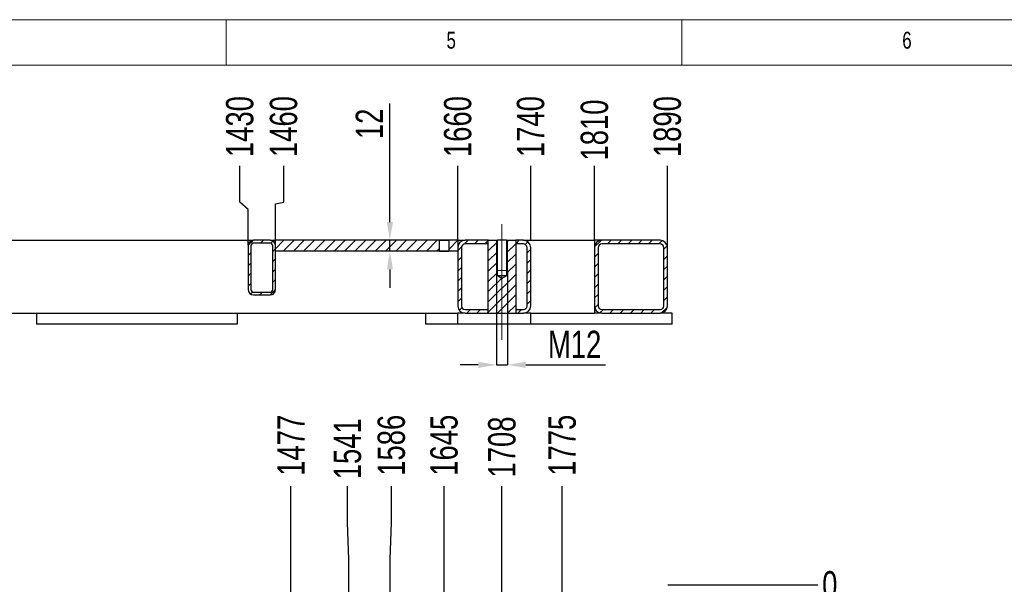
# Model space of a CAD drawing. Header units: millimetres. Extents: x 5 to 589, y 5 to 415.
# Tile 11 of 17: x 174 to 282, y 353 to 415. Entities that reach past the tile are written whole.
import ezdxf

# ---------------------------------------------------------------- set-up
doc = ezdxf.new("R2010")
doc.units = ezdxf.units.MM
doc.header["$PDSIZE"] = -1
doc.linetypes.add('CENTERX2', pattern=[20.32, 12.7, -2.54, 2.54, -2.54])
for name, color, linetype in [('COTES', 1, 'Continuous'), ('NOTES', 6, 'Continuous'), ('TRAIT-FINS', 9, 'Continuous'), ('TRAIT-MIXTES', 3, 'CENTERX2')]:
    doc.layers.add(name, color=color, linetype=linetype)
doc.layers.add('TRAIT-FORT', color=4, linetype='Continuous', lineweight=25)
doc.styles.add('SLDTEXTSTYLE2', font='TXT', dxfattribs={"width": 0.75})
doc.dimstyles.new('SLDDIMSTYLE0', dxfattribs={"dimtxt": 3, "dimasz": 0.333333, "dimexe": 0, "dimexo": 0.0625, "dimgap": 0.75, "dimtad": 0, "dimtih": 1, "dimtoh": 1, "dimdec": 0, "dimlfac": 10, "dimrnd": 1e-09, "dimdsep": 46, "dimtxsty": 'SLDTEXTSTYLE2', "dimblk1": 'ORIGIN', "dimblk2": 'ORIGIN', "dimsah": 1, "dimcen": 0.09, "dimadec": 0, "dimazin": 2, "dimtfac": 1, "dimtdec": 0, "dimtofl": 0, "dimtmove": 0, "dimatfit": 3, "dimldrblk": 'ORIGIN', "dimfxl": 1, "dimfrac": 2, "dimtolj": 1, "dimtzin": 12, "dimarcsym": 0})
doc.dimstyles.new('SLDDIMSTYLE1', dxfattribs={"dimtxt": 3, "dimasz": 2, "dimexe": 0, "dimexo": 0.0625, "dimgap": 0.75, "dimtad": 0, "dimtih": 1, "dimtoh": 1, "dimdec": 0, "dimlfac": 10, "dimrnd": 1e-09, "dimzin": 12, "dimdsep": 46, "dimtxsty": 'SLDTEXTSTYLE2', "dimsah": 1, "dimcen": 0.09, "dimadec": 0, "dimazin": 3, "dimtfac": 1, "dimtdec": 0, "dimtofl": 0, "dimtmove": 0, "dimatfit": 3, "dimfxl": 1, "dimfrac": 2, "dimtolj": 1, "dimtzin": 12, "dimarcsym": 0})
doc.dimstyles.new('SLDDIMSTYLE3', dxfattribs={"dimtxt": 3, "dimasz": 2, "dimexe": 0, "dimexo": 0.0625, "dimgap": 0.75, "dimtad": 1, "dimdec": 0, "dimlfac": 10, "dimrnd": 1e-09, "dimzin": 12, "dimdsep": 46, "dimtxsty": 'SLDTEXTSTYLE2', "dimsah": 1, "dimcen": 0.09, "dimadec": 0, "dimazin": 3, "dimtfac": 1, "dimtdec": 0, "dimtmove": 0, "dimatfit": 0, "dimfxl": 1, "dimfrac": 2, "dimtolj": 1, "dimtzin": 12, "dimarcsym": 0})

# ---------------------------------------------------------------- blocks, each defined once
blk = doc.blocks.new('_D_7')
at = {"layer": 'COTES', "color": 0, "lineweight": -2, "transparency": 16777216}
blk.add_line((204.11, 320.02), (204.11, 363.8), dxfattribs=at)
at = {"layer": 'Defpoints', "color": 0, "transparency": 16777216}
for p in [(204.11, 363.8), (56.41, 352.97), (204.11, 319.96)]:
    blk.add_point(p, dxfattribs=at)
at = {"layer": 'COTES', "color": 0, "transparency": 16777216, "insert": (204.11, 368.3), "char_height": 3, "attachment_point": 5, "rotation": 90, "style": 'SLDTEXTSTYLE2'}
blk.add_mtext('\\A1;1477', dxfattribs=at)
blk = doc.blocks.new('_D_8')
at = {"layer": 'COTES', "color": 0, "lineweight": -2, "transparency": 16777216}
for p, q in [((210.32, 359.8), (210.32, 363.8)), ((210.46, 355.8), (210.32, 359.8)), ((210.46, 320.02), (210.46, 355.8))]:
    blk.add_line(p, q, dxfattribs=at)
at = {"layer": 'Defpoints', "color": 0, "transparency": 16777216}
for p in [(210.32, 363.8), (56.41, 352.97), (210.46, 319.96)]:
    blk.add_point(p, dxfattribs=at)
at = {"layer": 'COTES', "color": 0, "transparency": 16777216, "insert": (210.32, 367.92), "char_height": 3, "attachment_point": 5, "rotation": 90, "style": 'SLDTEXTSTYLE2'}
blk.add_mtext('\\A1;1541', dxfattribs=at)
blk = doc.blocks.new('_D_9')
at = {"layer": 'COTES', "color": 0, "lineweight": -2, "transparency": 16777216}
for p, q in [((215.13, 359.8), (215.13, 363.8)), ((214.98, 355.8), (215.13, 359.8)), ((214.98, 348.06), (214.98, 355.8))]:
    blk.add_line(p, q, dxfattribs=at)
at = {"layer": 'Defpoints', "color": 0, "transparency": 16777216}
for p in [(215.13, 363.8), (56.41, 352.97), (214.98, 347.99)]:
    blk.add_point(p, dxfattribs=at)
at = {"layer": 'COTES', "color": 0, "transparency": 16777216, "insert": (215.13, 368.3), "char_height": 3, "attachment_point": 5, "rotation": 90, "style": 'SLDTEXTSTYLE2'}
blk.add_mtext('\\A1;1586', dxfattribs=at)
blk = doc.blocks.new('_D_10')
at = {"layer": 'COTES', "color": 0, "lineweight": -2, "transparency": 16777216}
blk.add_line((220.91, 272.41), (220.91, 363.8), dxfattribs=at)
at = {"layer": 'Defpoints', "color": 0, "transparency": 16777216}
for p in [(220.91, 363.8), (56.41, 352.97), (220.91, 272.35)]:
    blk.add_point(p, dxfattribs=at)
at = {"layer": 'COTES', "color": 0, "transparency": 16777216, "insert": (220.91, 368.3), "char_height": 3, "attachment_point": 5, "rotation": 90, "style": 'SLDTEXTSTYLE2'}
blk.add_mtext('\\A1;1645', dxfattribs=at)
blk = doc.blocks.new('_D_11')
at = {"layer": 'COTES', "color": 0, "lineweight": -2, "transparency": 16777216}
blk.add_line((227.26, 272.41), (227.26, 363.8), dxfattribs=at)
at = {"layer": 'Defpoints', "color": 0, "transparency": 16777216}
for p in [(227.26, 363.8), (56.41, 352.97), (227.26, 272.35)]:
    blk.add_point(p, dxfattribs=at)
at = {"layer": 'COTES', "color": 0, "transparency": 16777216, "insert": (227.26, 368.11), "char_height": 3, "attachment_point": 5, "rotation": 90, "style": 'SLDTEXTSTYLE2'}
blk.add_mtext('\\A1;1708', dxfattribs=at)
blk = doc.blocks.new('_D_12')
at = {"layer": 'COTES', "color": 0, "lineweight": -2, "transparency": 16777216}
blk.add_line((233.87, 319.75), (233.87, 363.8), dxfattribs=at)
at = {"layer": 'Defpoints', "color": 0, "transparency": 16777216}
for p in [(233.87, 363.8), (56.41, 352.97), (233.87, 319.69)]:
    blk.add_point(p, dxfattribs=at)
at = {"layer": 'COTES', "color": 0, "transparency": 16777216, "insert": (233.87, 368.3), "char_height": 3, "attachment_point": 5, "rotation": 90, "style": 'SLDTEXTSTYLE2'}
blk.add_mtext('\\A1;1775', dxfattribs=at)
blk = doc.blocks.new('_D_13')
at = {"layer": 'COTES', "color": 0, "lineweight": -2, "transparency": 16777216}
blk.add_line((245.47, 352.97), (261.91, 352.97), dxfattribs=at)
at = {"layer": 'Defpoints', "color": 0, "transparency": 16777216}
for p in [(245.41, 352.97), (245.41, 352.97), (261.91, 352.97)]:
    blk.add_point(p, dxfattribs=at)
at = {"layer": 'COTES', "color": 0, "transparency": 16777216, "insert": (263.22, 352.97), "char_height": 3, "attachment_point": 5, "style": 'SLDTEXTSTYLE2'}
blk.add_mtext('\\A1;0', dxfattribs=at)
blk = doc.blocks.new('_Origin')
at = {"color": 0, "linetype": 'ByBlock', "lineweight": -2}
blk.add_line((0, 0), (-1, 0), dxfattribs=at)
blk.add_circle((0, 0), 0.5, dxfattribs=at)
blk = doc.blocks.new('_D_86')
at = {"layer": 'COTES', "color": 0, "lineweight": -2, "transparency": 16777216}
for p, q in [((198.5, 394.96), (198.5, 398.96)), ((199.41, 394.19), (198.5, 394.96)), ((199.41, 390.25), (199.41, 394.19))]:
    blk.add_line(p, q, dxfattribs=at)
at = {"layer": 'Defpoints', "color": 0, "transparency": 16777216}
for p in [(198.5, 398.96), (56.41, 390.79), (199.41, 390.19)]:
    blk.add_point(p, dxfattribs=at)
at = {"layer": 'COTES', "color": 0, "transparency": 16777216, "insert": (198.5, 403.27), "char_height": 3, "attachment_point": 5, "rotation": 90, "style": 'SLDTEXTSTYLE2'}
blk.add_mtext('\\A1;1430', dxfattribs=at)
blk = doc.blocks.new('_D_87')
at = {"layer": 'COTES', "color": 0, "lineweight": -2, "transparency": 16777216}
for p, q in [((203.31, 394.96), (203.31, 398.96)), ((202.41, 394.79), (203.31, 394.96)), ((202.41, 390.85), (202.41, 394.79))]:
    blk.add_line(p, q, dxfattribs=at)
at = {"layer": 'Defpoints', "color": 0, "transparency": 16777216}
for p in [(203.31, 398.96), (56.41, 390.79), (202.41, 390.79)]:
    blk.add_point(p, dxfattribs=at)
at = {"layer": 'COTES', "color": 0, "transparency": 16777216, "insert": (203.31, 403.27), "char_height": 3, "attachment_point": 5, "rotation": 90, "style": 'SLDTEXTSTYLE2'}
blk.add_mtext('\\A1;1460', dxfattribs=at)
blk = doc.blocks.new('_D_88')
at = {"layer": 'COTES', "color": 0, "lineweight": -2, "transparency": 16777216}
blk.add_line((222.41, 390.85), (222.41, 398.96), dxfattribs=at)
at = {"layer": 'Defpoints', "color": 0, "transparency": 16777216}
for p in [(222.41, 398.96), (56.41, 390.79), (222.41, 390.79)]:
    blk.add_point(p, dxfattribs=at)
at = {"layer": 'COTES', "color": 0, "transparency": 16777216, "insert": (222.41, 403.27), "char_height": 3, "attachment_point": 5, "rotation": 90, "style": 'SLDTEXTSTYLE2'}
blk.add_mtext('\\A1;1660', dxfattribs=at)
blk = doc.blocks.new('_D_89')
at = {"layer": 'COTES', "color": 0, "lineweight": -2, "transparency": 16777216}
blk.add_line((230.41, 390.85), (230.41, 398.96), dxfattribs=at)
at = {"layer": 'Defpoints', "color": 0, "transparency": 16777216}
for p in [(230.41, 398.96), (56.41, 390.79), (230.41, 390.79)]:
    blk.add_point(p, dxfattribs=at)
at = {"layer": 'COTES', "color": 0, "transparency": 16777216, "insert": (230.41, 403.27), "char_height": 3, "attachment_point": 5, "rotation": 90, "style": 'SLDTEXTSTYLE2'}
blk.add_mtext('\\A1;1740', dxfattribs=at)
blk = doc.blocks.new('_D_90')
at = {"layer": 'COTES', "color": 0, "lineweight": -2, "transparency": 16777216}
blk.add_line((237.41, 390.85), (237.41, 398.96), dxfattribs=at)
at = {"layer": 'Defpoints', "color": 0, "transparency": 16777216}
for p in [(237.41, 398.96), (56.41, 390.79), (237.41, 390.79)]:
    blk.add_point(p, dxfattribs=at)
at = {"layer": 'COTES', "color": 0, "transparency": 16777216, "insert": (237.41, 402.89), "char_height": 3, "attachment_point": 5, "rotation": 90, "style": 'SLDTEXTSTYLE2'}
blk.add_mtext('\\A1;1810', dxfattribs=at)
blk = doc.blocks.new('_D_91')
at = {"layer": 'COTES', "color": 0, "lineweight": -2, "transparency": 16777216}
blk.add_line((245.41, 390.05), (245.41, 398.96), dxfattribs=at)
at = {"layer": 'Defpoints', "color": 0, "transparency": 16777216}
for p in [(245.41, 398.96), (56.41, 390.79), (245.41, 389.99)]:
    blk.add_point(p, dxfattribs=at)
at = {"layer": 'COTES', "color": 0, "transparency": 16777216, "insert": (245.41, 403.27), "char_height": 3, "attachment_point": 5, "rotation": 90, "style": 'SLDTEXTSTYLE2'}
blk.add_mtext('\\A1;1890', dxfattribs=at)
blk = doc.blocks.new('_D_92')
at = {"layer": 'COTES', "color": 0, "lineweight": -2, "transparency": 16777216}
for p, q in [((226.66, 387.41), (226.66, 377.12)), ((227.86, 387.41), (227.86, 377.12)), ((224.66, 377.12), (222.66, 377.12)), ((226.66, 377.12), (227.86, 377.12)), ((229.86, 377.12), (238.61, 377.12))]:
    blk.add_line(p, q, dxfattribs=at)
at = {"layer": 'COTES', "color": 0, "transparency": 16777216}
for points in [[(224.66, 377.46), (224.66, 376.79), (226.66, 377.12)], [(229.86, 377.46), (229.86, 376.79), (227.86, 377.12)]]:
    blk.add_solid(points, dxfattribs=at)
at = {"layer": 'Defpoints', "color": 0, "transparency": 16777216}
for p in [(226.66, 387.48), (227.86, 387.48), (227.86, 377.12)]:
    blk.add_point(p, dxfattribs=at)
at = {"layer": 'COTES', "color": 0, "transparency": 16777216, "insert": (235.23, 380.87), "char_height": 3, "attachment_point": 2, "style": 'SLDTEXTSTYLE2'}
blk.add_mtext('\\A1;M12', dxfattribs=at)
blk = doc.blocks.new('_D_94')
at = {"layer": 'COTES', "color": 0, "lineweight": -2, "transparency": 16777216}
for p, q in [((214.96, 392.79), (214.96, 405.82)), ((222.35, 390.79), (214.96, 390.79)), ((214.96, 389.59), (214.96, 390.79)), ((222.35, 389.59), (214.96, 389.59)), ((214.96, 387.59), (214.96, 385.59))]:
    blk.add_line(p, q, dxfattribs=at)
at = {"layer": 'COTES', "color": 0, "transparency": 16777216}
for points in [[(214.63, 392.79), (215.3, 392.79), (214.96, 390.79)], [(214.63, 387.59), (215.3, 387.59), (214.96, 389.59)]]:
    blk.add_solid(points, dxfattribs=at)
at = {"layer": 'Defpoints', "color": 0, "transparency": 16777216}
for p in [(214.96, 390.79), (222.41, 390.79), (222.41, 389.59)]:
    blk.add_point(p, dxfattribs=at)
at = {"layer": 'COTES', "color": 0, "transparency": 16777216, "insert": (211.21, 403.57), "char_height": 3, "attachment_point": 2, "rotation": 90, "style": 'SLDTEXTSTYLE2'}
blk.add_mtext('\\A1;12', dxfattribs=at)

msp = doc.modelspace()

# ---------------------------------------------------------------- hatches: boundary and pattern name
at = {"layer": 'TRAIT-FINS'}
h = msp.add_hatch(dxfattribs=at)
h.set_pattern_fill('ANSI31', color=256, scale=0.25, angle=2.8e-322, style=0)
edge = h.paths.add_edge_path(flags=0)
edge.add_line((199.41, 390.19), (199.41, 385.39))
edge.add_arc((200.01, 385.39), 0.6, 180, 270)
edge.add_line((200.01, 384.79), (201.81, 384.79))
edge.add_arc((201.81, 385.39), 0.6, 270, 360)
edge.add_line((202.41, 385.39), (202.41, 390.19))
edge.add_arc((201.81, 390.19), 0.6, 0, 90)
edge.add_line((201.81, 390.79), (200.01, 390.79))
edge.add_arc((200.01, 390.19), 0.6, 90, 180)
edge = h.paths.add_edge_path(flags=0)
edge.add_arc((200.01, 385.39), 0.3, 180, 270, ccw=False)
edge.add_line((199.71, 385.39), (199.71, 390.19))
edge.add_arc((200.01, 390.19), 0.3, 90, 180, ccw=False)
edge.add_line((200.01, 390.49), (201.81, 390.49))
edge.add_arc((201.81, 390.19), 0.3, 0, 90, ccw=False)
edge.add_line((202.11, 390.19), (202.11, 385.39))
edge.add_arc((201.81, 385.39), 0.3, 270, 360, ccw=False)
edge.add_line((201.81, 385.09), (200.01, 385.09))
h = msp.add_hatch(dxfattribs=at)
h.set_pattern_fill('ANSI31', color=256, scale=0.25, angle=2.8e-322, style=0)
h.paths.add_polyline_path([(202.41, 390.79), (202.41, 389.59), (220.4, 389.59), (220.4, 390.79)], flags=0)
h = msp.add_hatch(dxfattribs=at)
h.set_pattern_fill('ANSI31', color=256, scale=0.25, angle=2.8e-322, style=0)
h.paths.add_polyline_path([(222.41, 389.59), (222.41, 390.79), (221.42, 390.79), (221.42, 389.59)], flags=0)
h = msp.add_hatch(dxfattribs=at)
h.set_pattern_fill('ANSI31', color=256, scale=0.25, angle=2.8e-322, style=0)
edge = h.paths.add_edge_path(flags=0)
edge.add_line((225.76, 390.79), (223.21, 390.79))
edge.add_arc((223.21, 389.99), 0.8, 90, 180)
edge.add_line((222.41, 389.99), (222.41, 383.59))
edge.add_arc((223.21, 383.59), 0.8, 180, 270)
edge.add_line((223.21, 382.79), (225.76, 382.79))
edge.add_line((225.76, 382.79), (225.76, 383.19))
edge.add_line((225.76, 383.19), (223.21, 383.19))
edge.add_arc((223.21, 383.59), 0.4, 180, 270, ccw=False)
edge.add_line((222.81, 383.59), (222.81, 389.99))
edge.add_arc((223.21, 389.99), 0.4, 90, 180, ccw=False)
edge.add_line((223.21, 390.39), (225.76, 390.39))
edge.add_line((225.76, 390.39), (225.76, 390.79))
h = msp.add_hatch(dxfattribs=at)
h.set_pattern_fill('ANSI31', color=256, scale=0.25, angle=2.8e-322, style=0)
h.paths.add_polyline_path([(228.76, 382.79), (228.76, 390.79), (227.77, 390.79), (227.77, 386.91), (227.26, 386.61), (226.75, 386.91), (226.75, 390.79), (225.76, 390.79), (225.76, 382.79)], flags=0)
h = msp.add_hatch(dxfattribs=at)
h.set_pattern_fill('ANSI31', color=256, scale=0.25, angle=2.8e-322, style=0)
edge = h.paths.add_edge_path(flags=0)
edge.add_arc((229.61, 383.59), 0.4, 270, 360, ccw=False)
edge.add_line((229.61, 383.19), (228.76, 383.19))
edge.add_line((228.76, 383.19), (228.76, 382.79))
edge.add_line((228.76, 382.79), (229.61, 382.79))
edge.add_arc((229.61, 383.59), 0.8, 270, 360)
edge.add_line((230.41, 383.59), (230.41, 389.99))
edge.add_arc((229.61, 389.99), 0.8, 0, 90)
edge.add_line((229.61, 390.79), (228.76, 390.79))
edge.add_line((228.76, 390.79), (228.76, 390.39))
edge.add_line((228.76, 390.39), (229.61, 390.39))
edge.add_arc((229.61, 389.99), 0.4, 0, 90, ccw=False)
edge.add_line((230.01, 389.99), (230.01, 383.59))
h = msp.add_hatch(dxfattribs=at)
h.set_pattern_fill('ANSI31', color=256, scale=0.25, angle=2.8e-322, style=0)
edge = h.paths.add_edge_path(flags=0)
edge.add_line((238.21, 382.79), (244.61, 382.79))
edge.add_arc((244.61, 383.59), 0.8, 270, 360)
edge.add_line((245.41, 383.59), (245.41, 389.99))
edge.add_arc((244.61, 389.99), 0.8, 0, 90)
edge.add_line((244.61, 390.79), (238.21, 390.79))
edge.add_arc((238.21, 389.99), 0.8, 90, 180)
edge.add_line((237.41, 389.99), (237.41, 383.59))
edge.add_arc((238.21, 383.59), 0.8, 180, 270)
edge = h.paths.add_edge_path(flags=0)
edge.add_arc((244.61, 383.59), 0.4, 270, 360, ccw=False)
edge.add_line((244.61, 383.19), (238.21, 383.19))
edge.add_arc((238.21, 383.59), 0.4, 180, 270, ccw=False)
edge.add_line((237.81, 383.59), (237.81, 389.99))
edge.add_arc((238.21, 389.99), 0.4, 90, 180, ccw=False)
edge.add_line((238.21, 390.39), (244.61, 390.39))
edge.add_arc((244.61, 389.99), 0.4, 0, 90, ccw=False)
edge.add_line((245.01, 389.99), (245.01, 383.59))

# ---------------------------------------------------------------- linework, layer by layer
at = {"lineweight": 18}
for p, q in [((589, 415), (5, 415)), ((197, 415), (197, 410)), ((247, 410), (247, 415)), ((584, 410), (10, 410))]:
    msp.add_line(p, q, dxfattribs=at)
at = {"layer": 'TRAIT-FINS', "lineweight": 18}
for p, q in [((226.66, 390.79), (227.86, 390.79)), ((226.66, 390.79), (226.66, 387.48)), ((227.86, 390.79), (227.86, 387.48)), ((226.66, 387.48), (227.86, 387.48))]:
    msp.add_line(p, q, dxfattribs=at)
at = {"layer": 'TRAIT-FORT', "lineweight": 25}
for p, q in [((168.81, 390.79), (200.01, 390.79)), ((199.41, 390.19), (199.41, 385.39)), ((199.71, 390.19), (199.71, 385.39)), ((201.81, 390.79), (200.01, 390.79)), ((201.81, 390.49), (200.01, 390.49)), ((201.81, 390.79), (202.41, 390.79)), ((202.11, 385.39), (202.11, 390.19)), ((220.4, 390.79), (202.41, 390.79)), ((202.41, 389.59), (202.41, 390.79)), ((202.41, 385.39), (202.41, 390.19)), ((220.4, 390.79), (221.42, 390.79)), ((220.4, 389.59), (220.4, 390.79)), ((221.42, 390.79), (221.42, 389.59)), ((222.41, 390.79), (221.42, 390.79)), ((222.41, 390.79), (222.41, 389.59)), ((222.41, 390.79), (223.21, 390.79)), ((222.41, 389.99), (222.41, 383.59)), ((222.81, 389.99), (222.81, 383.59)), ((225.76, 390.79), (223.21, 390.79)), ((225.76, 390.39), (223.21, 390.39)), ((225.76, 390.39), (225.76, 390.79)), ((225.76, 382.79), (225.76, 390.79)), ((225.76, 390.79), (226.75, 390.79)), ((226.75, 386.91), (226.75, 390.79)), ((227.77, 390.79), (226.75, 390.79)), ((227.77, 390.79), (227.77, 386.91)), ((227.77, 390.79), (228.76, 390.79)), ((228.76, 390.79), (228.76, 390.39)), ((229.61, 390.79), (228.76, 390.79)), ((228.76, 390.79), (228.76, 382.79)), ((229.61, 390.39), (228.76, 390.39)), ((229.61, 390.79), (237.41, 390.79)), ((230.01, 383.59), (230.01, 389.99)), ((230.41, 383.59), (230.41, 389.99)), ((238.21, 390.79), (237.41, 390.79)), ((237.41, 390.79), (237.41, 389.99)), ((237.41, 389.99), (237.41, 383.59)), ((237.81, 389.99), (237.81, 383.59)), ((244.61, 390.79), (238.21, 390.79)), ((244.61, 390.39), (238.21, 390.39)), ((245.01, 383.59), (245.01, 389.99)), ((245.41, 383.59), (245.41, 389.99)), ((220.4, 389.59), (202.41, 389.59)), ((220.4, 389.59), (221.42, 389.59)), ((222.41, 389.59), (221.42, 389.59)), ((227.26, 386.61), (226.75, 386.91)), ((227.77, 386.91), (226.75, 386.91)), ((227.77, 386.91), (227.26, 386.61)), ((200.01, 385.09), (201.81, 385.09)), ((200.01, 384.79), (201.81, 384.79)), ((237.41, 383.59), (237.41, 382.79)), ((64.41, 382.79), (222.41, 382.79)), ((176.21, 382.79), (176.21, 381.59)), ((198.21, 382.79), (198.21, 381.59)), ((218.91, 381.59), (218.91, 382.79)), ((222.41, 381.59), (222.41, 382.79)), ((223.21, 382.79), (222.41, 382.79)), ((223.21, 383.19), (225.76, 383.19)), ((223.21, 382.79), (225.76, 382.79)), ((225.76, 382.79), (225.76, 383.19)), ((225.76, 382.79), (228.76, 382.79)), ((228.76, 383.19), (228.76, 382.79)), ((228.76, 383.19), (229.61, 383.19)), ((228.76, 382.79), (229.61, 382.79)), ((230.41, 382.79), (229.61, 382.79)), ((230.41, 381.59), (230.41, 382.79)), ((230.41, 382.79), (237.41, 382.79)), ((238.21, 382.79), (237.41, 382.79)), ((238.21, 383.19), (244.61, 383.19)), ((238.21, 382.79), (244.61, 382.79)), ((245.91, 382.79), (244.61, 382.79)), ((245.91, 381.59), (245.91, 382.79)), ((198.21, 381.59), (176.21, 381.59)), ((222.41, 381.59), (218.91, 381.59)), ((230.41, 381.59), (222.41, 381.59)), ((245.91, 381.59), (230.41, 381.59))]:
    msp.add_line(p, q, dxfattribs=at)
for centre, radius, start, end in [((200.01, 390.19), 0.6, 90, 180), ((200.01, 390.19), 0.3, 90, 180), ((201.81, 390.19), 0.6, 0, 90), ((201.81, 390.19), 0.3, 0, 90), ((223.21, 389.99), 0.8, 90, 180), ((223.21, 389.99), 0.4, 90, 180), ((229.61, 389.99), 0.8, 0, 90), ((229.61, 389.99), 0.4, 0, 90), ((238.21, 389.99), 0.8, 90, 180), ((238.21, 389.99), 0.4, 90, 180), ((244.61, 389.99), 0.8, 0, 90), ((244.61, 389.99), 0.4, 0, 90), ((200.01, 385.39), 0.6, 180, 270), ((200.01, 385.39), 0.3, 180, 270), ((201.81, 385.39), 0.6, 270, 0), ((201.81, 385.39), 0.3, 270, 360), ((223.21, 383.59), 0.8, 180, 270), ((223.21, 383.59), 0.4, 180, 270), ((229.61, 383.59), 0.4, 270, 0), ((229.61, 383.59), 0.8, 270, 0), ((238.21, 383.59), 0.8, 180, 270), ((238.21, 383.59), 0.4, 180, 270), ((244.61, 383.59), 0.4, 270, 0), ((244.61, 383.59), 0.8, 270, 0)]:
    msp.add_arc(centre, radius, start, end, dxfattribs=at)
at = {"layer": 'TRAIT-MIXTES', "lineweight": 18}
msp.add_line((227.26, 392.56), (227.26, 379.39), dxfattribs=at)

# ---------------------------------------------------------------- texts
at = {"layer": 'NOTES', "char_height": 1.85, "attachment_point": 1, "style": 'SLDTEXTSTYLE2'}
for s, insert in [('6', (271.17, 413.67)), ('5', (221.17, 413.67))]:
    msp.add_mtext(s, dxfattribs=dict(at, insert=insert))

# ---------------------------------------------------------------- dimensions: what is measured, and where the dimension line sits
at = {"layer": 'COTES'}
for feature_location, offset, dtype, origin, dimstyle, picture, middle in [((199.41, 390.19), (-0.91, 8.77), 1, (56.41, 390.79), 'SLDDIMSTYLE1', '_D_86', (198.5, 403.27)), ((202.41, 390.79), (0.91, 8.17), 1, (56.41, 390.79), 'SLDDIMSTYLE1', '_D_87', (203.31, 403.27)), ((222.41, 390.79), (0, 8.17), 1, (56.41, 390.79), 'SLDDIMSTYLE1', '_D_88', (222.41, 403.27)), ((230.41, 390.79), (0, 8.17), 1, (56.41, 390.79), 'SLDDIMSTYLE1', '_D_89', (230.41, 403.27)), ((245.41, 389.99), (0, 8.97), 1, (56.41, 390.79), 'SLDDIMSTYLE1', '_D_91', (245.41, 403.27)), ((237.41, 390.79), (0, 8.17), 1, (56.41, 390.79), 'SLDDIMSTYLE1', '_D_90', (237.41, 402.89)), ((204.11, 319.96), (0, 43.83), 1, (56.41, 352.97), 'SLDDIMSTYLE1', '_D_7', (204.11, 368.3)), ((214.98, 347.99), (0.15, 15.8), 1, (56.41, 352.97), 'SLDDIMSTYLE1', '_D_9', (215.13, 368.3)), ((220.91, 272.35), (0, 91.45), 1, (56.41, 352.97), 'SLDDIMSTYLE1', '_D_10', (220.91, 368.3)), ((233.87, 319.69), (0, 44.1), 1, (56.41, 352.97), 'SLDDIMSTYLE1', '_D_12', (233.87, 368.3)), ((227.2567, 272.3484), (0, 91.4468), 1, (56.4085, 352.9687), 'SLDDIMSTYLE1', '_D_11', (227.2567, 368.1077)), ((210.4648, 319.9607), (-0.1459, 43.8345), 1, (56.4085, 352.9687), 'SLDDIMSTYLE1', '_D_8', (210.3189, 367.9202)), ((245.40849251, 352.96869132), (16.5, 0), 0, (245.40849251, 352.96869132), 'SLDDIMSTYLE0', '_D_13', (263.22099251, 352.96869132))]:
    dim = msp.add_ordinate_dim(feature_location=feature_location, offset=offset, dtype=dtype, origin=origin, dimstyle=dimstyle, dxfattribs=at)
    dim.commit()
    dim.dimension.update_dxf_attribs({"geometry": picture, "text_midpoint": middle})
dim = msp.add_linear_dim(base=(214.96, 390.79), p1=(222.41, 389.59), p2=(222.41, 390.79), angle=90, dimstyle='SLDDIMSTYLE3', dxfattribs=at)
dim.commit()
dim.dimension.update_dxf_attribs({"geometry": '_D_94', "text_midpoint": (214.96, 403.57), "dimtype": 160})
dim = msp.add_linear_dim(base=(227.86, 377.12), p1=(226.66, 387.48), p2=(227.86, 387.48), text='M<>', dimstyle='SLDDIMSTYLE3', dxfattribs=at)
dim.commit()
dim.dimension.update_dxf_attribs({"geometry": '_D_92', "text_midpoint": (235.23, 377.12), "dimtype": 160})

doc.saveas('drawing.dxf')
